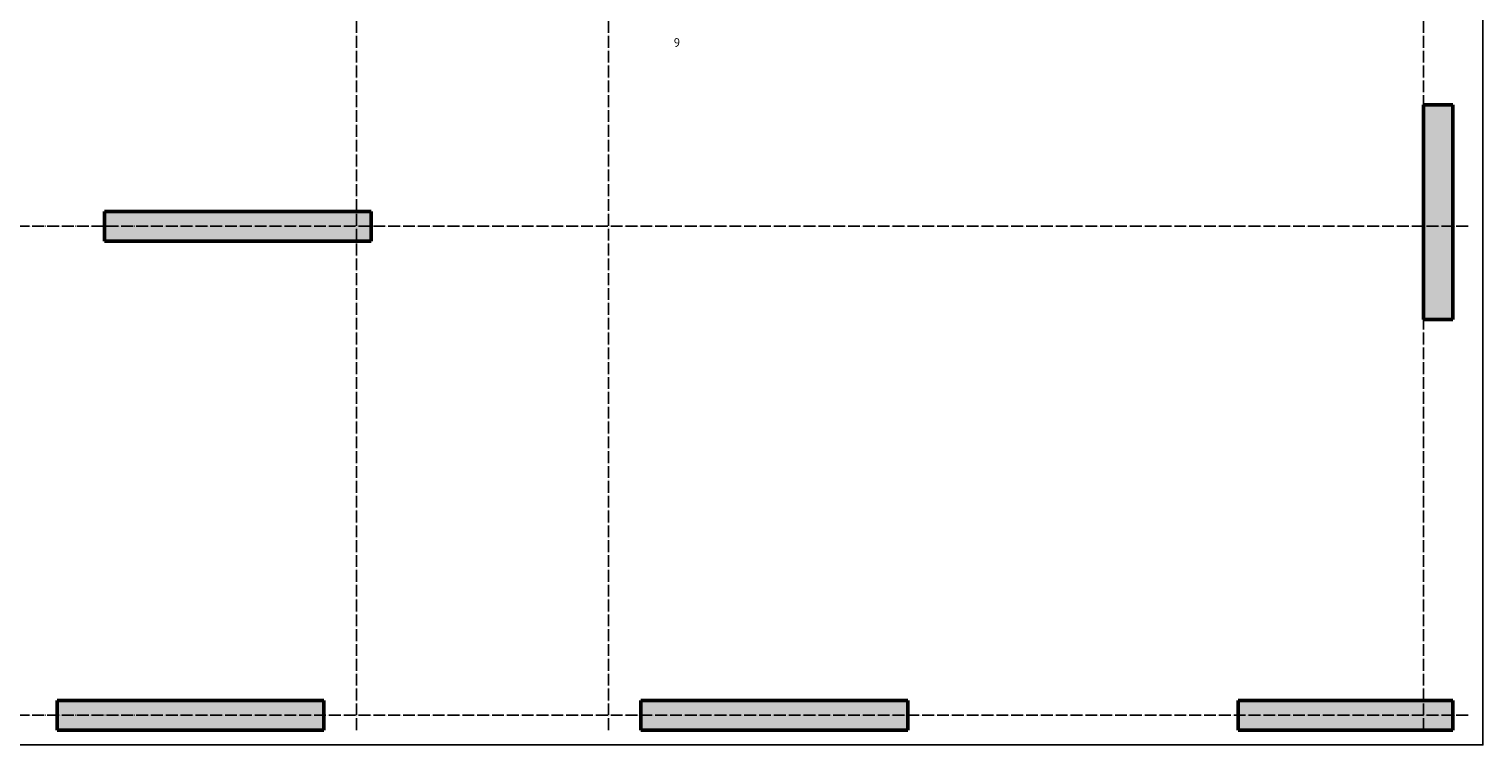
# Model space of a CAD drawing. Header units: millimetres. Extents: x -27380 to 48638, y 46540 to 72525.
# Tile 48 of 106: x 4491 to 14302, y 46540 to 51371. Entities that reach past the tile are written whole.
import ezdxf

# ---------------------------------------------------------------- set-up
doc = ezdxf.new("R2010")
doc.units = ezdxf.units.MM
doc.linetypes.add('______11', pattern=[100, 80, -10, 0, -10])
doc.linetypes.add('______5', pattern=[220, 160, -20, 20, -20])
doc.layers.add('Standard', color=7, linetype='Continuous', lineweight=25)
doc.layers.add('Обозначение разреза_ общее', color=7, linetype='Continuous', lineweight=25)
doc.layers.add('Осевая линия_ общее', color=7, linetype='______5', lineweight=13, true_color=0xa0a0a0)
doc.styles.add('ISOCPEUR', font='ISOCPEUR')

msp = doc.modelspace()

# ---------------------------------------------------------------- hatches: boundary and pattern name
at = {"linetype": 'Continuous', "lineweight": 13, "transparency": 33554687}
for points in [[(14100, 50860), (13900, 50860), (13900, 49410), (14100, 49410)], [(5000, 50140), (5000, 49940), (6800, 49940), (6800, 50140)], [(4680, 46840), (4680, 46640), (6480, 46640), (6480, 46840)], [(8620, 46840), (8620, 46640), (10420, 46640), (10420, 46840)], [(12650, 46840), (12650, 46640), (14100, 46640), (14100, 46840)]]:
    msp.add_hatch(color=7, dxfattribs=at).paths.add_polyline_path(points)

# ---------------------------------------------------------------- linework, layer by layer
at = {"color": 7, "linetype": 'Continuous', "lineweight": 50, "transparency": 33554687}
for p, q in [((13900, 49410), (13900, 50860)), ((13900, 50860), (14100, 50860)), ((14100, 50860), (14100, 49410)), ((5000, 49940), (5000, 50140)), ((5000, 50140), (6800, 50140)), ((6800, 50140), (6800, 49940)), ((6800, 49940), (5000, 49940)), ((14100, 49410), (13900, 49410)), ((4680, 46640), (4680, 46840)), ((4680, 46840), (6480, 46840)), ((6480, 46840), (6480, 46640)), ((8620, 46640), (8620, 46840)), ((8620, 46840), (10420, 46840)), ((10420, 46840), (10420, 46640)), ((12650, 46640), (12650, 46840)), ((12650, 46840), (14100, 46840)), ((14100, 46840), (14100, 46640)), ((6480, 46640), (4680, 46640)), ((10420, 46640), (8620, 46640)), ((14100, 46640), (12650, 46640))]:
    msp.add_line(p, q, dxfattribs=at)
at = {"layer": 'Standard', "color": 7, "linetype": 'Continuous', "lineweight": 25, "transparency": 33554687}
msp.add_lwpolyline([(-350, 46540), (14302, 46540), (14302, 68055.7), (-350, 68055.7), (-350, 46540)], dxfattribs=at)
at = {"layer": 'Осевая линия_ общее', "color": 253, "linetype": '______11', "lineweight": -3, "true_color": 0xa0a0a0, "transparency": 33554687}
for p, q in [((6700, 46640), (6700, 69548.2)), ((8400, 46640), (8400, 69548.2)), ((13900, 46640), (13900, 69548.2)), ((14202, 50040), (-2131.8, 50040)), ((14202, 46740), (-2131.8, 46740))]:
    msp.add_line(p, q, dxfattribs=at)

# ---------------------------------------------------------------- texts
at = {"layer": 'Обозначение разреза_ общее', "color": 7, "linetype": 'Continuous', "lineweight": 13, "transparency": 33554687, "insert": (8840.1, 51249.9), "char_height": 60, "width": 65.333, "attachment_point": 7, "style": 'ISOCPEUR'}
msp.add_mtext('\\A1;{\\fISOCPEUR|i0|b0;\\H60.000000;\\W1.000000;\\C7;9}\\P', dxfattribs=at)

doc.saveas('drawing.dxf')
